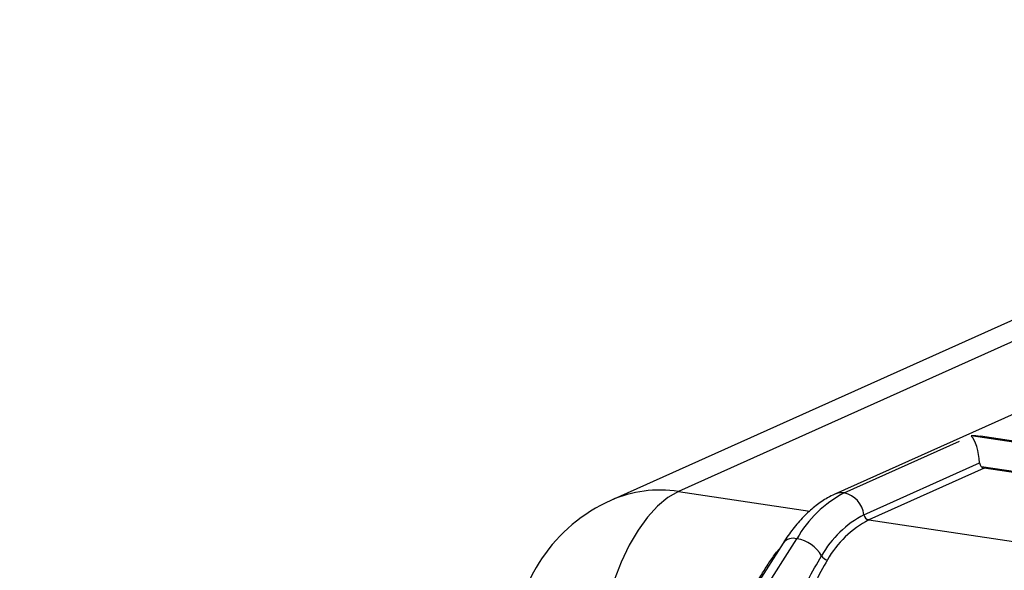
# Model space of a CAD drawing. Header units: millimetres. Extents: x 12 to 859, y 4 to 555.
# Tile 45 of 69: x 597 to 642, y 466 to 491. Entities that reach past the tile are written whole.
import ezdxf

# ---------------------------------------------------------------- set-up
doc = ezdxf.new("R2010")
doc.units = ezdxf.units.MM
doc.linetypes.add('CENTER', pattern=[10.16, 6.35, -1.27, 1.27, -1.27])
doc.layers.add('DEFAULT_1', color=7, linetype='CENTER')
doc.styles.add('SLDTEXTSTYLE2', font='TXT', dxfattribs={"width": 0.75})

# ---------------------------------------------------------------- blocks, each defined once
blk = doc.blocks.new('SW_NOTE_0_6')
at = {"layer": 'DEFAULT_1', "color": 0, "insert": (0, -1.281), "char_height": 6.35, "attachment_point": 1, "style": 'SLDTEXTSTYLE2'}
blk.add_mtext('FITS 10mm(.375") LOCK HASP', dxfattribs=at)

msp = doc.modelspace()

# ---------------------------------------------------------------- linework, layer by layer
at = {"color": 7, "linetype": 'Continuous', "lineweight": 25}
for p, q in [((674.912, 491.194), (626.908, 469.674)), ((671.83, 490.791), (623.825, 469.271)), ((682.041, 491.07), (634.037, 469.551)), ((634.47, 469.607), (639.74, 471.969)), ((653.1, 470.289), (640.269, 472.207)), ((652.986, 470.354), (640.696, 472.191)), ((635.374, 468.615), (640.651, 470.98)), ((640.861, 470.739), (635.591, 468.376)), ((650.562, 469.289), (640.861, 470.739)), ((626.757, 458.837), (632.311, 467.522)), ((631.684, 467.325), (626.13, 458.641))]:
    msp.add_line(p, q, dxfattribs=at)
at = {"color": 8, "linetype": 'Continuous', "lineweight": 25}
for p, q in [((650.631, 469.32), (640.74, 470.798)), ((626.908, 469.674), (632.899, 468.779)), ((635.591, 468.376), (645.731, 466.861)), ((631.379, 466.905), (631.5, 467.037))]:
    msp.add_line(p, q, dxfattribs=at)
at = {"color": 7, "linetype": 'Continuous', "lineweight": 25, "flags": 128}
msp.add_lwpolyline([(626.908, 469.674), (626.427, 469.399), (625.954, 469.009), (625.496, 468.511), (625.062, 467.913), (624.658, 467.225), (624.291, 466.458), (623.966, 465.624), (623.69, 464.738), (623.466, 463.813), (623.298, 462.865), (623.19, 461.909), (623.142, 460.961)], dxfattribs=at)
at = {"color": 7, "linetype": 'Continuous', "lineweight": 25}
for centre, radius, start, end in [((640.9, 470.973), 0.238, 227.5604, 260.6259), ((636.984, 464.844), 5.386, 117.8271, 150.187), ((634.232, 468.482), 1.15, 6.6149, 78.0727), ((626.908, 462.395), 7.535, 114.1461, 177.1824), ((637.63, 464.341), 4.832, 117.8271, 150.187), ((637.785, 464.22), 4.7, 117.8271, 150.187), ((635.649, 468.646), 0.276, 186.6149, 258.0727), ((632.043, 465.929), 1.615, 30.2841, 80.4387), ((633.772, 466.939), 0.388, 210.2841, 260.4387)]:
    msp.add_arc(centre, radius, start, end, dxfattribs=at)
at = {"color": 8, "linetype": 'Continuous', "lineweight": 25}
for centre, radius, start, end in [((626.05, 464.237), 5.504, 81.0382, 113.8423), ((634.349, 468.846), 0.77, 80.9787, 113.8763), ((632.149, 466.94), 0.603, 74.4102, 140.3912)]:
    msp.add_arc(centre, radius, start, end, dxfattribs=at)
at = {"color": 7, "linetype": 'Continuous', "lineweight": 25}
for major_axis, ratio, start_param, end_param in [((1.439, 0.198), 0.700432, 1.174791, 1.47485), ((-0.149, 1.087), 0.328644, 4.478381, 5.88718)]:
    msp.add_ellipse((640.269, 471.184), major_axis=major_axis, ratio=ratio, start_param=start_param, end_param=end_param, dxfattribs=at)
for points, knots in [([(640.651, 470.98), (640.655, 470.952), (640.664, 470.896), (640.701, 470.835), (640.73, 470.807), (640.74, 470.798)], [0, 0, 0, 0, 0.401492, 0.802995, 1, 1, 1, 1]), ([(634.037, 469.551), (633.928, 469.498), (633.635, 469.356), (633.177, 469.043), (632.669, 468.593), (632.191, 468.055), (631.869, 467.611), (631.707, 467.361), (631.684, 467.325)], [0, 0, 0, 0, 0.121082, 0.326658, 0.538058, 0.755595, 0.965557, 1, 1, 1, 1]), ([(632.711, 465.397), (632.748, 465.474), (632.976, 465.956), (633.227, 466.384), (633.437, 466.743)], [0, 0, 0, 0, 0.16013, 1, 1, 1, 1]), ([(633.708, 466.557), (633.506, 466.204), (633.265, 465.784), (633.052, 465.302), (633.018, 465.225)], [0, 0, 0, 0, 0.839018, 1, 1, 1, 1])]:
    msp.add_open_spline(points, degree=3, knots=knots, dxfattribs=at)
at = {"color": 8, "linetype": 'Continuous', "lineweight": 25}
msp.add_open_spline([(630.345, 465.231), (630.36, 465.263), (630.468, 465.496), (630.706, 465.895), (631.036, 466.427), (631.265, 466.746), (631.379, 466.905)], degree=3, knots=[0, 0, 0, 0, 0.051051, 0.367676, 0.684089, 1, 1, 1, 1], dxfattribs=at)

# ---------------------------------------------------------------- block references
at = {"layer": 'DEFAULT_1'}
msp.add_blockref('SW_NOTE_0_6', (499.789, 487.789), dxfattribs=at)

doc.saveas('drawing.dxf')
